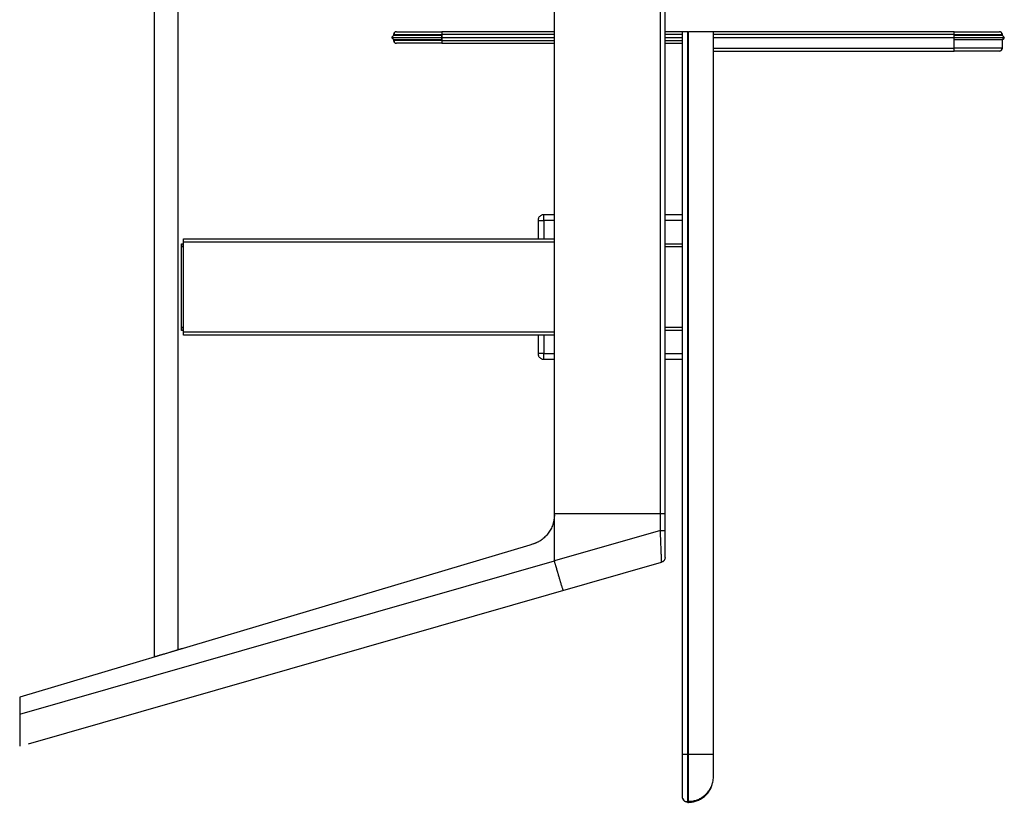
# Model space of a CAD drawing. Header units: millimetres. Extents: x -342 to 1180, y 625 to 2250.
# Tile 1 of 2: x -342 to 680, y 625 to 1437. Entities that reach past the tile are written whole.
import ezdxf

# ---------------------------------------------------------------- set-up
doc = ezdxf.new("R2010")
doc.units = ezdxf.units.MM

msp = doc.modelspace()

# ---------------------------------------------------------------- linework, layer by layer
at = {"color": 7, "linetype": 'Continuous', "lineweight": 25}
for p, q in [((-202.1, 775.8), (-202.1, 2098.4)), ((-178.1, 2091.3), (-178.1, 783)), ((322.9, 906.8), (322.9, 1967.5)), ((327.9, 906.8), (327.9, 1967.5)), ((212.9, 924.6), (212.9, 1949.6)), ((45.9, 1421.6), (45.9, 1420.5)), ((212.9, 1424.6), (95.9, 1424.6)), ((95.9, 1421.6), (95.9, 1415.6)), ((345.5, 1424.6), (327.9, 1424.6)), ((345.9, 674.6), (345.9, 1424.6)), ((351.4, 674.6), (351.4, 1424.6)), ((351.4, 1424.6), (351.9, 1424.6)), ((351.9, 674.6), (351.9, 1424.6)), ((377.9, 674.6), (377.9, 1424.6)), ((627.9, 1424.6), (378.2, 1424.6)), ((627.9, 1407.6), (627.9, 1421.6)), ((676.3, 1424.2), (676, 1424.4)), ((677.9, 1420.6), (677.9, 1421.6)), ((677.9, 1420.6), (677.9, 1420.6)), ((45.9, 1416.6), (45.9, 1415.6)), ((95.9, 1412.6), (212.9, 1412.6)), ((327.9, 1412.6), (345.9, 1412.6)), ((677.9, 1416.6), (677.9, 1416.6)), ((677.9, 1407.6), (677.9, 1416.6)), ((377.9, 1407.6), (627.9, 1407.6)), ((377.9, 1404.6), (627.9, 1404.6)), ((195.9, 1228.6), (195.9, 1209.6)), ((212.9, 1234.6), (201.9, 1234.6)), ((345.9, 1234.6), (327.9, 1234.6)), ((-172.1, 1209.6), (212.9, 1209.6)), ((-172.1, 1112.6), (-172.1, 1206.6)), ((-174.1, 1204.6), (-172.1, 1204.6)), ((-174.1, 1117.6), (-174.1, 1201.6)), ((327.9, 1204.6), (345.9, 1204.6)), ((-172.1, 1114.6), (-174.1, 1114.6)), ((345.9, 1114.6), (327.9, 1114.6)), ((212.9, 1109.6), (-172.1, 1109.6)), ((195.9, 1109.6), (195.9, 1090.6)), ((201.9, 1084.6), (212.9, 1084.6)), ((327.9, 1084.6), (345.9, 1084.6)), ((212.9, 924.6), (322.9, 924.6)), ((212.9, 923), (212.9, 924.6)), ((212.9, 875.5), (212.9, 923)), ((322.9, 906.8), (212.9, 875.3)), ((187.5, 891.7), (-342.1, 733.8)), ((190, 892.5), (187.5, 891.7)), ((-342.1, 716.3), (212.9, 875.5)), ((-332.9, 685.5), (324.2, 873.9)), ((327.9, 878.7), (327.6, 877.2)), ((-178.7, 782.8), (-173, 784.5)), ((-342.1, 733.8), (-342.1, 716.3)), ((351.4, 674.6), (351.9, 674.6)), ((377.6, 647.2), (377.9, 650.6)), ((346.3, 628.1), (346.8, 627.2)), ((351.4, 624.6), (351.9, 624.6))]:
    msp.add_line(p, q, dxfattribs=at)
at = {"color": 8, "linetype": 'Continuous', "lineweight": 25}
for p, q in [((212.9, 1421.6), (95.9, 1421.6)), ((345.9, 1421.6), (327.9, 1421.6)), ((627.9, 1421.6), (377.9, 1421.6)), ((95.9, 1418.6), (212.9, 1418.6)), ((95.9, 1415.6), (212.9, 1415.6)), ((327.9, 1418.6), (345.9, 1418.6)), ((327.9, 1415.6), (345.9, 1415.6)), ((377.9, 1418.6), (627.9, 1418.6)), ((201.9, 1228.6), (201.9, 1209.6)), ((212.9, 1228.6), (201.9, 1228.6)), ((345.9, 1228.6), (327.9, 1228.6)), ((-172.1, 1206.6), (212.9, 1206.6)), ((-174.1, 1201.6), (-172.1, 1201.6)), ((327.9, 1201.6), (345.9, 1201.6)), ((-172.1, 1117.6), (-174.1, 1117.6)), ((345.9, 1117.6), (327.9, 1117.6)), ((212.9, 1112.6), (-172.1, 1112.6)), ((201.9, 1109.6), (201.9, 1090.6)), ((201.9, 1090.6), (212.9, 1090.6)), ((327.9, 1090.6), (345.9, 1090.6))]:
    msp.add_line(p, q, dxfattribs=at)
at = {"color": 7, "linetype": 'Continuous', "lineweight": 25}
for points, knots in [([(46.8, 1420.6), (46.5, 1420.6), (45.9, 1420.6), (45, 1420.1), (44.3, 1419.4), (44.2, 1418.9), (44.1, 1418.6)], [0, 0, 0, 0, 0.244109, 0.496239, 0.75033, 1, 1, 1, 1]), ([(48.9, 1424.6), (48.5, 1424.6), (48.1, 1424.6), (47.4, 1424.3), (47, 1424.1), (46.5, 1423.5), (46.2, 1423.1), (45.9, 1422.4), (45.9, 1422), (45.9, 1421.6)], [0, 0, 0, 0, 0.25, 0.25, 0.5, 0.5, 0.75, 0.75, 1, 1, 1, 1]), ([(45.9, 1421.6), (45.9, 1421.6), (47.2, 1421.6), (52.2, 1421.6), (59.6, 1421.6), (70.7, 1421.6), (82.8, 1421.6), (89.3, 1421.6), (95.9, 1421.6)], [0, 0, 0, 0, 0.25, 0.25, 0.5, 0.75, 0.75, 1, 1, 1, 1]), ([(47.8, 1424.4), (47.5, 1424.3), (47, 1424), (46.5, 1423.3), (46.4, 1422.5), (46.7, 1421.9), (46.8, 1421.6)], [0, 0, 0, 0, 0.246883, 0.497393, 0.749174, 1, 1, 1, 1]), ([(95.9, 1420.6), (94, 1420.6), (90.6, 1420.6), (85.9, 1420.6), (82.1, 1420.6), (79.1, 1420.6), (75.3, 1420.6), (70.6, 1420.6), (65, 1420.6), (60.2, 1420.6), (56.9, 1420.6), (54.7, 1420.6), (53.2, 1420.6), (51.4, 1420.6), (49.7, 1420.6), (48, 1420.6), (47.2, 1420.6), (46.8, 1420.6)], [0, 0, 0, 0, 0.081123, 0.149962, 0.206511, 0.250765, 0.288051, 0.383851, 0.481976, 0.57903, 0.667092, 0.699278, 0.740786, 0.791615, 0.851763, 0.921224, 1, 1, 1, 1]), ([(47.8, 1424.4), (47.5, 1424.3), (47.2, 1424.2), (47, 1423.9), (47, 1423.9)], [0, 0, 0, 0, 0.866068, 1, 1, 1, 1]), ([(48.9, 1424.6), (48.9, 1424.6), (50.1, 1424.6), (54.8, 1424.6), (61.8, 1424.6), (72.2, 1424.6), (83.6, 1424.6), (89.7, 1424.6), (95.9, 1424.6)], [0, 0, 0, 0, 0.25, 0.25, 0.5, 0.75, 0.75, 1, 1, 1, 1]), ([(95.9, 1424.6), (95.9, 1424.6), (95.9, 1424.6), (95.9, 1424.3), (95.9, 1424.1), (95.9, 1423.5), (95.9, 1423.1), (95.9, 1422.4), (95.9, 1422), (95.9, 1421.6)], [0, 0, 0, 0, 0.25, 0.25, 0.5, 0.5, 0.75, 0.75, 1, 1, 1, 1]), ([(351.4, 1424.6), (350.7, 1424.6), (350, 1424.6), (349, 1424.6), (348.7, 1424.6), (348, 1424.6), (347.7, 1424.6), (347.2, 1424.6), (347, 1424.6), (346.6, 1424.6), (346.4, 1424.6), (346, 1424.6), (345.9, 1424.6), (345.9, 1424.6)], [0, 0, 0, 0, 0.25, 0.25, 0.375, 0.375, 0.5, 0.5, 0.625, 0.625, 0.75, 0.75, 1, 1, 1, 1]), ([(377.9, 1424.6), (377.9, 1424.6), (377.7, 1424.6), (377.1, 1424.6), (376.7, 1424.6), (375.4, 1424.6), (374.6, 1424.6), (372.7, 1424.6), (371.5, 1424.6), (369, 1424.6), (367.6, 1424.6), (364.6, 1424.6), (363, 1424.6), (359.8, 1424.6), (358.2, 1424.6), (355, 1424.6), (353.4, 1424.6), (351.9, 1424.6)], [0, 0, 0, 0, 0.125, 0.125, 0.25, 0.25, 0.375, 0.375, 0.5, 0.5, 0.625, 0.625, 0.75, 0.75, 0.875, 0.875, 1, 1, 1, 1]), ([(627.9, 1421.6), (627.9, 1422), (627.9, 1422.4), (627.9, 1423.1), (627.9, 1423.5), (627.9, 1424.1), (627.9, 1424.3), (627.9, 1424.6), (627.9, 1424.6), (627.9, 1424.6)], [0, 0, 0, 0, 0.25, 0.25, 0.5, 0.5, 0.75, 0.75, 1, 1, 1, 1]), ([(627.9, 1424.6), (634, 1424.6), (640.2, 1424.6), (651.5, 1424.6), (662, 1424.6), (668.9, 1424.6), (673.6, 1424.6), (674.9, 1424.6), (674.9, 1424.6)], [0, 0, 0, 0, 0.25, 0.25, 0.5, 0.75, 0.75, 1, 1, 1, 1]), ([(676.9, 1420.6), (676.5, 1420.6), (675.7, 1420.6), (674.1, 1420.6), (672.3, 1420.6), (670.6, 1420.6), (669, 1420.6), (666.8, 1420.6), (663.5, 1420.6), (658.7, 1420.6), (653.2, 1420.6), (648.4, 1420.6), (644.6, 1420.6), (641.6, 1420.6), (637.8, 1420.6), (633.2, 1420.6), (629.7, 1420.6), (627.9, 1420.6)], [0, 0, 0, 0, 0.078776, 0.148236, 0.208384, 0.259215, 0.300724, 0.332911, 0.420972, 0.518027, 0.61615, 0.711948, 0.749235, 0.793489, 0.850038, 0.918877, 1, 1, 1, 1]), ([(677.9, 1421.6), (677.9, 1422), (677.8, 1422.4), (677.5, 1423.1), (677.3, 1423.5), (676.7, 1424.1), (676.3, 1424.3), (675.6, 1424.6), (675.2, 1424.6), (674.9, 1424.6)], [0, 0, 0, 0, 0.25, 0.25, 0.5, 0.5, 0.75, 0.75, 1, 1, 1, 1]), ([(676.9, 1421.6), (677, 1421.9), (677.3, 1422.5), (677.2, 1423.3), (676.8, 1424), (676.2, 1424.3), (676, 1424.4)], [0, 0, 0, 0, 0.250826, 0.502607, 0.753117, 1, 1, 1, 1]), ([(676.8, 1421.6), (677, 1421.6), (677.7, 1421.6), (677.8, 1421.6), (677.9, 1421.6)], [0, 0, 0, 0, 0.32943, 1, 1, 1, 1]), ([(679.6, 1418.6), (679.5, 1418.9), (679.4, 1419.4), (678.8, 1420.1), (677.9, 1420.6), (677.2, 1420.6), (676.9, 1420.6)], [0, 0, 0, 0, 0.249642, 0.503743, 0.7558945, 1, 1, 1, 1]), ([(44.1, 1418.6), (44.2, 1418.4), (44.3, 1417.9), (45, 1417.2), (45.9, 1416.7), (46.5, 1416.7), (46.8, 1416.6)], [0, 0, 0, 0, 0.24967, 0.503761, 0.755891, 1, 1, 1, 1]), ([(46.9, 1415.6), (46.7, 1415.6), (46, 1415.6), (45.9, 1415.6), (45.9, 1415.6)], [0, 0, 0, 0, 0.32943, 1, 1, 1, 1]), ([(45.9, 1415.6), (45.9, 1415.3), (45.9, 1414.9), (46.2, 1414.2), (46.5, 1413.8), (47, 1413.2), (47.4, 1413), (48.1, 1412.7), (48.5, 1412.6), (48.9, 1412.6)], [0, 0, 0, 0, 0.25, 0.25, 0.5, 0.5, 0.75, 0.75, 1, 1, 1, 1]), ([(46.8, 1415.6), (46.7, 1415.4), (46.4, 1414.8), (46.5, 1414), (47, 1413.3), (47.5, 1413), (47.8, 1412.8)], [0, 0, 0, 0, 0.250826, 0.502607, 0.753117, 1, 1, 1, 1]), ([(46.8, 1416.6), (47.2, 1416.6), (48, 1416.6), (49.7, 1416.6), (51.4, 1416.6), (53.2, 1416.6), (54.7, 1416.6), (56.9, 1416.6), (60.2, 1416.6), (65, 1416.6), (70.6, 1416.6), (75.3, 1416.6), (79.1, 1416.6), (82.1, 1416.6), (85.9, 1416.6), (90.6, 1416.6), (94, 1416.6), (95.9, 1416.6)], [0, 0, 0, 0, 0.078776, 0.148237, 0.208385, 0.259214, 0.300722, 0.332908, 0.42097, 0.518024, 0.616149, 0.711949, 0.749235, 0.793489, 0.850038, 0.918877, 1, 1, 1, 1]), ([(95.9, 1412.6), (89.7, 1412.6), (83.6, 1412.6), (72.2, 1412.6), (61.8, 1412.6), (54.8, 1412.6), (50.1, 1412.6), (48.9, 1412.6), (48.9, 1412.6)], [0, 0, 0, 0, 0.25, 0.25, 0.5, 0.75, 0.75, 1, 1, 1, 1]), ([(95.9, 1415.6), (95.9, 1415.3), (95.9, 1414.9), (95.9, 1414.2), (95.9, 1413.8), (95.9, 1413.2), (95.9, 1413), (95.9, 1412.7), (95.9, 1412.6), (95.9, 1412.6)], [0, 0, 0, 0, 0.25, 0.25, 0.5, 0.5, 0.75, 0.75, 1, 1, 1, 1]), ([(627.9, 1416.6), (629.7, 1416.6), (633.2, 1416.6), (637.8, 1416.6), (641.6, 1416.6), (644.6, 1416.6), (648.4, 1416.6), (653.2, 1416.6), (658.7, 1416.6), (663.5, 1416.6), (666.8, 1416.6), (669, 1416.6), (670.6, 1416.6), (672.3, 1416.6), (674.1, 1416.6), (675.7, 1416.6), (676.5, 1416.6), (676.9, 1416.6)], [0, 0, 0, 0, 0.081123, 0.149962, 0.206511, 0.250765, 0.288052, 0.38385, 0.481973, 0.579028, 0.667089, 0.699276, 0.740785, 0.791616, 0.851764, 0.921224, 1, 1, 1, 1]), ([(676.9, 1416.6), (677.2, 1416.7), (677.9, 1416.7), (678.8, 1417.2), (679.4, 1417.9), (679.5, 1418.4), (679.6, 1418.6)], [0, 0, 0, 0, 0.2441055, 0.496257, 0.750358, 1, 1, 1, 1]), ([(679.6, 1418.6), (679.5, 1418.9), (679.4, 1419.4), (678.8, 1420.1), (678.2, 1420.5), (677.8, 1420.5), (677.8, 1420.5)], [0, 0, 0, 0, 0.328665, 0.663148, 0.995051, 1, 1, 1, 1]), ([(677.9, 1416.6), (678.1, 1416.6), (678.4, 1416.7), (678.9, 1416.9), (679.1, 1417), (679.5, 1417.4), (679.6, 1417.7), (679.8, 1418.1), (679.9, 1418.4), (679.9, 1418.6)], [0, 0, 0, 0, 0.25, 0.25, 0.5, 0.5, 0.75, 0.75, 1, 1, 1, 1]), ([(677.9, 1407.6), (677.9, 1407.6), (676.6, 1407.6), (671.6, 1407.6), (664.1, 1407.6), (653, 1407.6), (641, 1407.6), (634.4, 1407.6), (627.9, 1407.6)], [0, 0, 0, 0, 0.25, 0.25, 0.5, 0.75, 0.75, 1, 1, 1, 1]), ([(627.9, 1404.6), (627.9, 1404.6), (627.9, 1404.7), (627.9, 1405), (627.9, 1405.2), (627.9, 1405.8), (627.9, 1406.2), (627.9, 1406.9), (627.9, 1407.3), (627.9, 1407.6)], [0, 0, 0, 0, 0.25, 0.25, 0.5, 0.5, 0.75, 0.75, 1, 1, 1, 1]), ([(674.9, 1404.6), (674.9, 1404.6), (673.6, 1404.6), (668.9, 1404.6), (662, 1404.6), (651.5, 1404.6), (640.2, 1404.6), (634, 1404.6), (627.9, 1404.6)], [0, 0, 0, 0, 0.25, 0.25, 0.5, 0.75, 0.75, 1, 1, 1, 1]), ([(674.9, 1404.6), (675.2, 1404.6), (675.6, 1404.7), (676.3, 1405), (676.7, 1405.2), (677.3, 1405.8), (677.5, 1406.2), (677.8, 1406.9), (677.9, 1407.3), (677.9, 1407.6)], [0, 0, 0, 0, 0.25, 0.25, 0.5, 0.5, 0.75, 0.75, 1, 1, 1, 1]), ([(676, 1404.8), (676.2, 1405), (676.8, 1405.3), (677.2, 1406), (677.3, 1406.8), (677, 1407.4), (676.9, 1407.6)], [0, 0, 0, 0, 0.246883, 0.497393, 0.749174, 1, 1, 1, 1]), ([(201.9, 1234.6), (201.5, 1234.6), (201.1, 1234.6), (200.4, 1234.5), (200, 1234.4), (199.3, 1234.1), (198.9, 1233.9), (198.2, 1233.4), (197.9, 1233.2), (197.3, 1232.6), (197.1, 1232.3), (196.6, 1231.6), (196.4, 1231.2), (196.1, 1230.5), (196, 1230.1), (195.9, 1229.4), (195.9, 1229), (195.9, 1228.6)], [0, 0, 0, 0, 0.125, 0.125, 0.25, 0.25, 0.375, 0.375, 0.5, 0.5, 0.625, 0.625, 0.75, 0.75, 0.875, 0.875, 1, 1, 1, 1]), ([(195.9, 1228.6), (195.9, 1228.6), (195.9, 1228.6), (196, 1228.6), (196.1, 1228.6), (196.4, 1228.6), (196.6, 1228.6), (197.1, 1228.6), (197.3, 1228.6), (197.9, 1228.6), (198.2, 1228.6), (198.9, 1228.6), (199.3, 1228.6), (200, 1228.6), (200.4, 1228.6), (201.1, 1228.6), (201.5, 1228.6), (201.9, 1228.6)], [0, 0, 0, 0, 0.125, 0.125, 0.25, 0.25, 0.375, 0.375, 0.5, 0.5, 0.625, 0.625, 0.75, 0.75, 0.875, 0.875, 1, 1, 1, 1]), ([(201.9, 1228.6), (201.9, 1229), (201.9, 1229.4), (201.9, 1230.1), (201.9, 1230.5), (201.9, 1231.2), (201.9, 1231.6), (201.9, 1232.3), (201.9, 1232.6), (201.9, 1233.2), (201.9, 1233.4), (201.9, 1233.9), (201.9, 1234.1), (201.9, 1234.4), (201.9, 1234.5), (201.9, 1234.6), (201.9, 1234.6), (201.9, 1234.6)], [0, 0, 0, 0, 0.125, 0.125, 0.25, 0.25, 0.375, 0.375, 0.5, 0.5, 0.625, 0.625, 0.75, 0.75, 0.875, 0.875, 1, 1, 1, 1]), ([(-172.1, 1206.6), (-172.1, 1207), (-172.1, 1207.4), (-172.1, 1208.1), (-172.1, 1208.5), (-172.1, 1209), (-172.1, 1209.3), (-172.1, 1209.6), (-172.1, 1209.6), (-172.1, 1209.6)], [0, 0, 0, 0, 0.25, 0.25, 0.5, 0.5, 0.75, 0.75, 1, 1, 1, 1]), ([(-174.1, 1201.6), (-174.1, 1202), (-174.1, 1202.4), (-174.1, 1203.1), (-174.1, 1203.5), (-174.1, 1204), (-174.1, 1204.3), (-174.1, 1204.6), (-174.1, 1204.6), (-174.1, 1204.6)], [0, 0, 0, 0, 0.25, 0.25, 0.5, 0.5, 0.75, 0.75, 1, 1, 1, 1]), ([(-174.1, 1204.6), (-174.1, 1204.6), (-174.1, 1204.6), (-174.1, 1204.3), (-174.1, 1204), (-174.1, 1203.5), (-174.1, 1203.1), (-174.1, 1202.4), (-174.1, 1202), (-174.1, 1201.6)], [0, 0, 0, 0, 0.25, 0.25, 0.5, 0.5, 0.75, 0.75, 1, 1, 1, 1]), ([(-174.1, 1114.6), (-174.1, 1114.6), (-174.1, 1114.7), (-174.1, 1115), (-174.1, 1115.2), (-174.1, 1115.8), (-174.1, 1116.2), (-174.1, 1116.9), (-174.1, 1117.3), (-174.1, 1117.6)], [0, 0, 0, 0, 0.25, 0.25, 0.5, 0.5, 0.75, 0.75, 1, 1, 1, 1]), ([(-174.1, 1117.6), (-174.1, 1117.3), (-174.1, 1116.9), (-174.1, 1116.2), (-174.1, 1115.8), (-174.1, 1115.2), (-174.1, 1115), (-174.1, 1114.7), (-174.1, 1114.6), (-174.1, 1114.6)], [0, 0, 0, 0, 0.25, 0.25, 0.5, 0.5, 0.75, 0.75, 1, 1, 1, 1]), ([(345.9, 1114.6), (345.9, 1114.6), (345.9, 1114.7), (345.9, 1115), (345.9, 1115.2), (345.9, 1115.8), (345.9, 1116.2), (345.9, 1116.9), (345.9, 1117.3), (345.9, 1117.6)], [0, 0, 0, 0, 0.25, 0.25, 0.5, 0.5, 0.75, 0.75, 1, 1, 1, 1]), ([(-172.1, 1109.6), (-172.1, 1109.6), (-172.1, 1109.7), (-172.1, 1110), (-172.1, 1110.2), (-172.1, 1110.8), (-172.1, 1111.2), (-172.1, 1111.9), (-172.1, 1112.3), (-172.1, 1112.6)], [0, 0, 0, 0, 0.25, 0.25, 0.5, 0.5, 0.75, 0.75, 1, 1, 1, 1]), ([(195.9, 1090.6), (195.9, 1090.3), (195.9, 1089.9), (196, 1089.2), (196.1, 1088.8), (196.4, 1088.1), (196.6, 1087.7), (197.1, 1087), (197.3, 1086.7), (197.9, 1086.1), (198.2, 1085.8), (198.9, 1085.4), (199.3, 1085.2), (200, 1084.9), (200.4, 1084.8), (201.1, 1084.7), (201.5, 1084.6), (201.9, 1084.6)], [0, 0, 0, 0, 0.125, 0.125, 0.25, 0.25, 0.375, 0.375, 0.5, 0.5, 0.625, 0.625, 0.75, 0.75, 0.875, 0.875, 1, 1, 1, 1]), ([(201.9, 1090.6), (201.5, 1090.6), (201.1, 1090.6), (200.4, 1090.6), (200, 1090.6), (199.3, 1090.6), (198.9, 1090.6), (198.2, 1090.6), (197.9, 1090.6), (197.3, 1090.6), (197.1, 1090.6), (196.6, 1090.6), (196.4, 1090.6), (196.1, 1090.6), (196, 1090.6), (195.9, 1090.6), (195.9, 1090.6), (195.9, 1090.6)], [0, 0, 0, 0, 0.125, 0.125, 0.25, 0.25, 0.375, 0.375, 0.5, 0.5, 0.625, 0.625, 0.75, 0.75, 0.875, 0.875, 1, 1, 1, 1]), ([(201.9, 1084.6), (201.9, 1084.6), (201.9, 1084.7), (201.9, 1084.8), (201.9, 1084.9), (201.9, 1085.2), (201.9, 1085.4), (201.9, 1085.8), (201.9, 1086.1), (201.9, 1086.7), (201.9, 1087), (201.9, 1087.7), (201.9, 1088.1), (201.9, 1088.8), (201.9, 1089.2), (201.9, 1089.9), (201.9, 1090.3), (201.9, 1090.6)], [0, 0, 0, 0, 0.125, 0.125, 0.25, 0.25, 0.375, 0.375, 0.5, 0.5, 0.625, 0.625, 0.75, 0.75, 0.875, 0.875, 1, 1, 1, 1]), ([(212.9, 923), (212.9, 922.8), (212.9, 922.4), (212.8, 921.8), (212.8, 921.3), (212.8, 920.7), (212.7, 920.1), (212.7, 919.6), (212.6, 919), (212.5, 918.5), (212.4, 917.9), (212.3, 917.3), (212.2, 916.8), (212.1, 916.2), (212, 915.7), (211.8, 915.1), (211.7, 914.6), (211.5, 914), (211.4, 913.5), (211, 912.3), (210.3, 910.5), (209.2, 908.2), (207.9, 906), (206.5, 903.9), (204.9, 901.9), (203.1, 900.1), (201.2, 898.4), (199.6, 897.1), (198.2, 896.2), (197.3, 895.6), (196.3, 895.1), (195.3, 894.6), (194.3, 894.1), (193.2, 893.6), (192.2, 893.2), (191.1, 892.8), (190.4, 892.6), (190, 892.5)], [0, 0, 0, 0, 0.013992, 0.027949, 0.041875, 0.055775, 0.069653, 0.083513, 0.09736, 0.111198, 0.125031, 0.138864, 0.152701, 0.166548, 0.180407, 0.194283, 0.208182, 0.222107, 0.236062, 0.250052, 0.312746, 0.375039, 0.437331, 0.500024, 0.562707, 0.624994, 0.687287, 0.749987, 0.777927, 0.805746, 0.833477, 0.861156, 0.888818, 0.916498, 0.944232, 0.972054, 1, 1, 1, 1]), ([(322.9, 924.6), (323.5, 924.6), (324.1, 924.6), (325, 924.6), (325.3, 924.6), (325.9, 924.6), (326.2, 924.6), (326.7, 924.6), (326.9, 924.6), (327.2, 924.6), (327.4, 924.6), (327.8, 924.6), (327.9, 924.6), (327.9, 924.6)], [0, 0, 0, 0, 0.25, 0.25, 0.375, 0.375, 0.5, 0.5, 0.625, 0.625, 0.75, 0.75, 1, 1, 1, 1]), ([(322.9, 924.6), (323.5, 924.6), (324.1, 924.6), (325, 924.6), (325.3, 924.6), (325.9, 924.6), (326.2, 924.6), (326.7, 924.6), (326.9, 924.6), (327.2, 924.6), (327.4, 924.6), (327.8, 924.6), (327.9, 924.6), (327.9, 924.6)], [0, 0, 0, 0, 0.25, 0.25, 0.375, 0.375, 0.5, 0.5, 0.625, 0.625, 0.75, 0.75, 1, 1, 1, 1]), ([(322.9, 906.8), (323.5, 906.8), (324.1, 906.8), (325, 906.8), (325.3, 906.8), (325.9, 906.8), (326.2, 906.8), (326.7, 906.8), (326.9, 906.8), (327.2, 906.8), (327.4, 906.8), (327.8, 906.8), (327.9, 906.8), (327.9, 906.8)], [0, 0, 0, 0, 0.25, 0.25, 0.375, 0.375, 0.5, 0.5, 0.625, 0.625, 0.75, 0.75, 1, 1, 1, 1]), ([(327.9, 878.7), (327.9, 878.7), (327.9, 879.5), (327.9, 882.4), (327.9, 884.5), (327.9, 889.8), (327.9, 892.9), (327.9, 899.6), (327.9, 903.2), (327.9, 906.8)], [0, 0, 0, 0, 0.25, 0.25, 0.5, 0.5, 0.75, 0.75, 1, 1, 1, 1]), ([(212.9, 875.3), (212.9, 875.3), (212.9, 875.3), (212.9, 875.4), (212.9, 875.4), (212.9, 875.4), (212.9, 875.5), (212.9, 875.5), (212.9, 875.5), (212.9, 875.5), (212.9, 875.5)], [0, 0, 0, 0, 0.2498766, 0.5012593, 0.7017791, 0.7769807, 0.8523301, 0.9275247, 0.981375, 1, 1, 1, 1]), ([(222.1, 844.6), (222.1, 844.6), (222.1, 844.6), (222, 844.7), (221.9, 844.9), (221.7, 845.5), (221.3, 846.7), (220.8, 848.3), (220.3, 849.9), (219.8, 851.7), (219.3, 853.2), (219, 854.4), (218.7, 855.3), (218.4, 856.3), (218.1, 857.2), (217.9, 858.2), (217.6, 859.2), (217.3, 860.2), (217, 861.3), (216.6, 862.3), (216.3, 863.4), (216, 864.5), (215.7, 865.6), (215.4, 866.7), (215.1, 867.8), (214.7, 868.9), (214.4, 869.9), (214.1, 871), (213.8, 872.1), (213.5, 873.2), (213.2, 874.2), (213, 874.9), (212.9, 875.3)], [0, 0, 0, 0, 0.0100251, 0.0388562, 0.0874578, 0.1572719, 0.2499091, 0.3203775, 0.3858726, 0.4458403, 0.4998975, 0.5250138, 0.5501106, 0.5751683, 0.6001678, 0.62509, 0.6499163, 0.6746285, 0.699209, 0.7236407, 0.747907, 0.7719923, 0.7958815, 0.8195604, 0.8430157, 0.8662348, 0.889206, 0.9119187, 0.934363, 0.9565298, 0.9784112, 1, 1, 1, 1]), ([(324.2, 874.6), (324.6, 874.6), (325.3, 874.7), (326.3, 875.2), (327.2, 876), (327.5, 876.8), (327.6, 877.2)], [0, 0, 0, 0, 0.2523, 0.505593, 0.756101, 1, 1, 1, 1]), ([(326.9, 875.9), (326.8, 875.7), (326.5, 875.1), (325.5, 874.4), (324.7, 874.1), (324.2, 873.9)], [0, 0, 0, 0, 0.1637998, 0.5928211, 1, 1, 1, 1]), ([(324.2, 873.9), (324.2, 873.9), (324.2, 873.9), (324.2, 874.6), (324.2, 874.6)], [0, 0, 0, 0, 0.998911, 1, 1, 1, 1]), ([(-202.3, 775.8), (-202.3, 775.8), (-202.2, 775.8), (-201.6, 776), (-201.2, 776.1), (-200.1, 776.4), (-199.4, 776.6), (-197.6, 777.2), (-196.6, 777.5), (-194.3, 778.2), (-193, 778.5), (-190.3, 779.3), (-188.9, 779.8), (-186, 780.6), (-184.5, 781.1), (-181.6, 781.9), (-180.1, 782.4), (-178.7, 782.8)], [0, 0, 0, 0, 0.125, 0.125, 0.25, 0.25, 0.375, 0.375, 0.5, 0.5, 0.625, 0.625, 0.75, 0.75, 0.875, 0.875, 1, 1, 1, 1]), ([(-342.1, 716.3), (-342.1, 716.2), (-342.1, 715.8), (-342.1, 715.2), (-342.1, 714.6), (-342.1, 714), (-342.1, 713.4), (-342.1, 712.7), (-342.1, 712.1), (-342.1, 711.4), (-342.1, 710.7), (-342.1, 709.2), (-342.1, 706.9), (-342.1, 704.1), (-342.1, 701.6), (-342.1, 699.6), (-342.1, 697.7), (-342.1, 696), (-342.1, 694.4), (-342.1, 692.6), (-342.1, 690.7), (-342.1, 688.6), (-342.1, 687), (-342.1, 685.9), (-342.1, 685.2), (-342.1, 684.8), (-342.1, 684.4), (-342.1, 684.1), (-342.1, 683.8), (-342.1, 683.6), (-342.1, 683.3), (-342.1, 683.2), (-342.1, 683), (-342.1, 682.9), (-342.1, 682.9), (-342.1, 682.8), (-342.1, 682.8)], [0, 0, 0, 0, 0.01078, 0.02193, 0.033455, 0.045359, 0.057649, 0.070327, 0.083399, 0.09687, 0.110742, 0.125021, 0.1868, 0.250004, 0.297056, 0.342145, 0.385108, 0.425811, 0.464144, 0.500025, 0.566318, 0.630225, 0.691505, 0.749978, 0.771377, 0.792708, 0.81396, 0.835123, 0.856186, 0.877138, 0.897969, 0.918671, 0.939233, 0.959648, 0.979906, 1, 1, 1, 1]), ([(345.9, 674.6), (345.9, 674.6), (346, 674.6), (346.4, 674.6), (346.6, 674.6), (347, 674.6), (347.2, 674.6), (347.7, 674.6), (348, 674.6), (348.7, 674.6), (349, 674.6), (350, 674.6), (350.7, 674.6), (351.4, 674.6)], [0, 0, 0, 0, 0.25, 0.25, 0.375, 0.375, 0.5, 0.5, 0.625, 0.625, 0.75, 0.75, 1, 1, 1, 1]), ([(345.9, 630.1), (345.9, 630.1), (345.9, 631.3), (345.9, 635.8), (345.9, 642.3), (345.9, 652.2), (345.9, 663), (345.9, 668.8), (345.9, 674.6)], [0, 0, 0, 0, 0.25, 0.25, 0.5, 0.75, 0.75, 1, 1, 1, 1]), ([(351.4, 624.6), (351.4, 624.6), (351.4, 625.9), (351.4, 630.9), (351.4, 638.4), (351.4, 649.5), (351.4, 661.5), (351.4, 668.1), (351.4, 674.6)], [0, 0, 0, 0, 0.25, 0.25, 0.5, 0.75, 0.75, 1, 1, 1, 1]), ([(351.9, 674.6), (353.4, 674.6), (355, 674.6), (358.2, 674.6), (359.8, 674.6), (363, 674.6), (364.6, 674.6), (367.6, 674.6), (369, 674.6), (371.5, 674.6), (372.7, 674.6), (374.6, 674.6), (375.4, 674.6), (376.7, 674.6), (377.1, 674.6), (377.7, 674.6), (377.9, 674.6), (377.9, 674.6)], [0, 0, 0, 0, 0.125, 0.125, 0.25, 0.25, 0.375, 0.375, 0.5, 0.5, 0.625, 0.625, 0.75, 0.75, 0.875, 0.875, 1, 1, 1, 1]), ([(377.9, 650.6), (377.9, 650.6), (377.9, 651.3), (377.9, 653.7), (377.9, 657.2), (377.9, 662.6), (377.9, 668.4), (377.9, 671.5), (377.9, 674.6)], [0, 0, 0, 0, 0.25, 0.25, 0.5, 0.75, 0.75, 1, 1, 1, 1]), ([(351.9, 625.6), (353.3, 625.7), (356.2, 625.8), (360.2, 626.8), (363.9, 628.4), (367, 630.3), (369.5, 632.3), (371.6, 634.4), (373.1, 636.3), (374.2, 638.1), (375.1, 639.6), (375.9, 641.3), (376.8, 643.4), (377.4, 645.8), (377.7, 647.4), (377.8, 648.3)], [0, 0, 0, 0, 0.1071743, 0.2110032, 0.3092408, 0.4000386, 0.4820427, 0.5543936, 0.616653, 0.6686969, 0.7106027, 0.7441142, 0.8150044, 0.900138, 1, 1, 1, 1]), ([(351.9, 624.6), (353.3, 624.7), (356.2, 624.8), (360.5, 626), (364.8, 627.9), (368.7, 630.6), (372.1, 634), (374.7, 638), (376.4, 641.6), (376.9, 644), (377.1, 644.8)], [0, 0, 0, 0, 0.121479, 0.249658, 0.383071, 0.5198, 0.657615, 0.79177, 0.922617, 1, 1, 1, 1]), ([(351.4, 624.6), (350.7, 624.6), (350, 624.8), (349, 625.2), (348.7, 625.3), (348, 625.7), (347.7, 626), (347.2, 626.5), (347, 626.8), (346.6, 627.4), (346.4, 627.8), (346, 628.8), (345.9, 629.5), (345.9, 630.1)], [0, 0, 0, 0, 0.25, 0.25, 0.375, 0.375, 0.5, 0.5, 0.625, 0.625, 0.75, 0.75, 1, 1, 1, 1]), ([(346.3, 628.1), (346.5, 627.6), (347, 626.6), (348.3, 625.7), (349.8, 625.3), (350.9, 625.5), (351.4, 625.6)], [0, 0, 0, 0, 0.246326, 0.498425, 0.751163, 1, 1, 1, 1]), ([(351.9, 624.6), (351.9, 624.7), (351.9, 624.8), (351.9, 625.4), (351.9, 625.7)], [0, 0, 0, 0, 0.614041, 1, 1, 1, 1])]:
    msp.add_open_spline(points, degree=3, knots=knots, dxfattribs=at)
at = {"color": 8, "linetype": 'Continuous', "lineweight": 25}
for points, knots in [([(95.9, 1418.6), (95.9, 1418.9), (95.9, 1419.1), (95.9, 1419.6), (95.9, 1419.9), (95.9, 1420.2), (95.9, 1420.4), (95.9, 1420.6), (95.9, 1420.6), (95.9, 1420.6)], [0, 0, 0, 0, 0.25, 0.25, 0.5, 0.5, 0.75, 0.75, 1, 1, 1, 1]), ([(627.9, 1421.6), (630, 1421.6), (634.4, 1421.6), (640.8, 1421.6), (647.1, 1421.6), (652.9, 1421.6), (658.4, 1421.6), (663.3, 1421.6), (667.6, 1421.6), (671.3, 1421.6), (674.2, 1421.6), (676, 1421.6), (676.6, 1421.6), (676.8, 1421.6)], [0, 0, 0, 0, 0.095155, 0.1903187, 0.2854724, 0.3806317, 0.4758, 0.5709509, 0.6661017, 0.76127, 0.8564294, 0.951583, 1, 1, 1, 1]), ([(627.9, 1418.6), (627.9, 1418.9), (627.9, 1419.1), (627.9, 1419.6), (627.9, 1419.9), (627.9, 1420.2), (627.9, 1420.4), (627.9, 1420.6), (627.9, 1420.6), (627.9, 1420.6)], [0, 0, 0, 0, 0.25, 0.25, 0.5, 0.5, 0.75, 0.75, 1, 1, 1, 1]), ([(44.2, 1418.6), (44.3, 1418.6), (44.5, 1418.6), (46, 1418.6), (48.6, 1418.6), (52.4, 1418.6), (57.1, 1418.6), (62.5, 1418.6), (68.5, 1418.6), (74.8, 1418.6), (81.6, 1418.6), (88.7, 1418.6), (93.5, 1418.6), (95.9, 1418.6)], [0, 0, 0, 0, 0.032211, 0.131832, 0.231451, 0.331072, 0.430693, 0.530311, 0.62425, 0.718191, 0.812126, 0.906064, 1, 1, 1, 1]), ([(95.9, 1415.6), (93.7, 1415.6), (89.3, 1415.6), (82.9, 1415.6), (76.7, 1415.6), (70.8, 1415.6), (65.3, 1415.6), (60.4, 1415.6), (56.1, 1415.6), (52.4, 1415.6), (49.6, 1415.6), (47.7, 1415.6), (47.1, 1415.6), (46.9, 1415.6)], [0, 0, 0, 0, 0.095155, 0.190319, 0.285472, 0.380632, 0.4758, 0.570951, 0.666102, 0.76127, 0.856429, 0.951583, 1, 1, 1, 1]), ([(95.9, 1416.6), (95.9, 1416.6), (95.9, 1416.7), (95.9, 1416.9), (95.9, 1417), (95.9, 1417.4), (95.9, 1417.7), (95.9, 1418.1), (95.9, 1418.4), (95.9, 1418.6)], [0, 0, 0, 0, 0.25, 0.25, 0.5, 0.5, 0.75, 0.75, 1, 1, 1, 1]), ([(627.9, 1418.6), (630.4, 1418.6), (635.5, 1418.6), (643, 1418.6), (650.1, 1418.6), (656.7, 1418.6), (662.8, 1418.6), (668, 1418.6), (672.3, 1418.6), (675.6, 1418.6), (678, 1418.6), (679.3, 1418.6), (679.5, 1418.6), (679.5, 1418.6)], [0, 0, 0, 0, 0.099629, 0.199258, 0.298885, 0.398515, 0.498144, 0.59777, 0.691717, 0.785665, 0.879608, 0.973554, 1, 1, 1, 1]), ([(627.9, 1416.6), (627.9, 1416.6), (627.9, 1416.7), (627.9, 1416.9), (627.9, 1417), (627.9, 1417.4), (627.9, 1417.7), (627.9, 1418.1), (627.9, 1418.4), (627.9, 1418.6)], [0, 0, 0, 0, 0.25, 0.25, 0.5, 0.5, 0.75, 0.75, 1, 1, 1, 1]), ([(324.2, 874.6), (324.2, 875.1), (324.2, 876.2), (324, 879.5), (323.8, 883.6), (323.6, 888.7), (323.4, 894.4), (323.1, 900.5), (323, 904.7), (322.9, 906.8)], [0, 0, 0, 0, 0.143483, 0.286874, 0.430011, 0.572808, 0.71539, 0.857739, 1, 1, 1, 1]), ([(351.9, 625.7), (351.9, 625.8), (351.9, 626.3), (351.9, 627.9), (351.9, 630.2), (351.9, 632.7), (351.9, 635.8), (351.9, 639.2), (351.9, 643.1), (351.9, 647.2), (351.9, 651.6), (351.9, 656.7), (351.9, 662.3), (351.9, 668.5), (351.9, 672.6), (351.9, 674.6)], [0, 0, 0, 0, 0.036412, 0.131292, 0.204241, 0.278341, 0.353229, 0.428518, 0.503807, 0.578696, 0.652796, 0.725744, 0.820624, 0.912214, 1, 1, 1, 1])]:
    msp.add_open_spline(points, degree=3, knots=knots, dxfattribs=at)
at = {"color": 7, "linetype": 'Continuous', "lineweight": 25}
msp.add_open_spline([(-342.1, 682.8), (-342.1, 682.8), (-342.1, 682.8), (-342.1, 682.8)], degree=3, dxfattribs=at)
msp.add_open_spline([(-342.1, 682.8), (-342.1, 682.8), (-342.1, 682.8), (-342.1, 682.8)], degree=3, dxfattribs=at)

doc.saveas('drawing.dxf')
